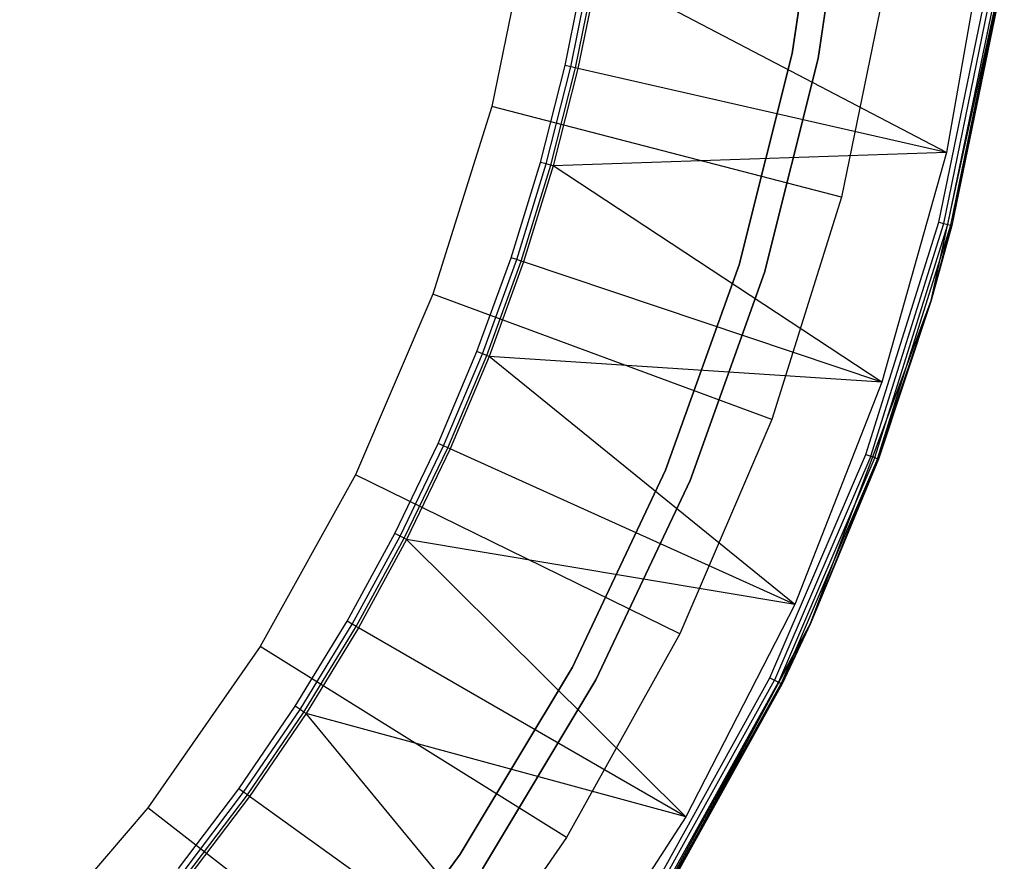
# Model space of a CAD drawing. Extents: x 0.02 to 4.27, y -2.13 to 2.13.
# Tile 7 of 13: x 3.39 to 4.25, y -1.09 to -0.35. Entities that reach past the tile are written whole.
import ezdxf

# ---------------------------------------------------------------- set-up
doc = ezdxf.new("R2010")
doc.units = 0
doc.header["$MEASUREMENT"] = 0
doc.layers.get('0').update_dxf_attribs({"color": 13, "linetype": 'CONTINUOUS'})

# ---------------------------------------------------------------- blocks, each defined once
blk = doc.blocks.new('LAMPKA_CHINSKA2_STL')
at = {"color": 0}
for p, q in [((4.09295, -0.19164, 11.34459), (4.0648, -0.38143, 11.34459)), ((4.0648, -0.38143, 11.34065), (4.09295, -0.19164, 11.34065)), ((4.09295, -0.19164, 11.34459), (4.0648, -0.38143, 11.34459)), ((4.0648, -0.38143, 11.34065), (4.09295, -0.19164, 11.34065)), ((4.1162, -0.19393, 11.26378), (4.08771, -0.38598, 11.26378)), ((4.08771, -0.38598, 11.25984), (4.1162, -0.19393, 11.25984)), ((3.83544, -0.25862, 12.55906), (3.80061, -0.42809, 12.55906)), ((3.83544, -0.25862, 12.55906), (3.80061, -0.42809, 12.55906)), ((4.2372, -0.26191, 11.06299), (4.20073, -0.4687, 11.06299)), ((4.2372, -0.26191, 11.06299), (4.20073, -0.4687, 11.06299)), ((4.18711, -0.59896), (4.25159, -0.30256)), ((4.18711, -0.59896), (4.25159, -0.30256)), ((4.25159, -0.30256), (4.20536, -0.53288, 0.22441)), ((4.25159, -0.30256), (4.20536, -0.53288, 0.22441)), ((3.86515, -0.3921, 12.6378), (3.88256, -0.30598, 12.6378)), ((3.86515, -0.3921, 12.6378), (3.88256, -0.30598, 12.6378)), ((3.8702, -0.39325, 12.6366), (3.88766, -0.30688, 12.6366)), ((3.8702, -0.39325, 12.6366), (3.88766, -0.30688, 12.6366)), ((3.87423, -0.39417, 12.63326), (3.89173, -0.3076, 12.63326)), ((3.87423, -0.39417, 12.63326), (3.89173, -0.3076, 12.63326)), ((3.89394, -0.30799, 12.62844), (3.87642, -0.39467, 12.62844)), ((3.89394, -0.30799, 12.62844), (3.87642, -0.39467, 12.62844)), ((4.20073, -0.4687, 11.06299), (3.89394, -0.30799, 12.62844)), ((4.20073, -0.4687, 11.06299), (3.89394, -0.30799, 12.62844)), ((4.14968, -0.30676, 11.06299), (4.10838, -0.50777, 11.06299)), ((4.14968, -0.30676, 11.06299), (4.10838, -0.50777, 11.06299)), ((4.19393, -0.52992, 0.23622), (4.23704, -0.32014, 0.23622)), ((4.19393, -0.52992, 0.23622), (4.23704, -0.32014, 0.23622)), ((4.1983, -0.53106, 0.23532), (4.24151, -0.32083, 0.23532)), ((4.1983, -0.53106, 0.23532), (4.24151, -0.32083, 0.23532)), ((4.20201, -0.53202, 0.23276), (4.24529, -0.32141, 0.23276)), ((4.20201, -0.53202, 0.23276), (4.24529, -0.32141, 0.23276)), ((4.20449, -0.53266, 0.22893), (4.24782, -0.3218, 0.22893)), ((4.20449, -0.53266, 0.22893), (4.24782, -0.3218, 0.22893)), ((4.24871, -0.32193, 0.22441), (4.20536, -0.53288, 0.22441)), ((4.24871, -0.32193, 0.22441), (4.20536, -0.53288, 0.22441)), ((4.0648, -0.38143, 11.34459), (4.01818, -0.56754, 11.34459)), ((4.01818, -0.56754, 11.34065), (4.0648, -0.38143, 11.34065)), ((4.0648, -0.38143, 11.34459), (4.01818, -0.56754, 11.34459)), ((4.01818, -0.56754, 11.34065), (4.0648, -0.38143, 11.34065)), ((4.08771, -0.38598, 11.26378), (4.04054, -0.57432, 11.26378)), ((4.04054, -0.57432, 11.25984), (4.08771, -0.38598, 11.25984)), ((4.0648, -0.38143, 11.34459), (4.0648, -0.38143, 11.34065)), ((4.0648, -0.38143, 11.34459), (4.0648, -0.38143, 11.34065)), ((3.84347, -0.47724, 12.6378), (3.86515, -0.3921, 12.6378)), ((3.84347, -0.47724, 12.6378), (3.86515, -0.3921, 12.6378)), ((3.84846, -0.47865, 12.6366), (3.8702, -0.39325, 12.6366)), ((3.84846, -0.47865, 12.6366), (3.8702, -0.39325, 12.6366)), ((3.85243, -0.47977, 12.63326), (3.87423, -0.39417, 12.63326)), ((3.85243, -0.47977, 12.63326), (3.87423, -0.39417, 12.63326)), ((3.87642, -0.39467, 12.62844), (3.85459, -0.48037, 12.62844)), ((3.87642, -0.39467, 12.62844), (3.85459, -0.48037, 12.62844)), ((3.8702, -0.39325, 12.6366), (3.86515, -0.3921, 12.6378)), ((3.8702, -0.39325, 12.6366), (3.86515, -0.3921, 12.6378)), ((3.87423, -0.39417, 12.63326), (3.8702, -0.39325, 12.6366)), ((3.87423, -0.39417, 12.63326), (3.8702, -0.39325, 12.6366)), ((3.87642, -0.39467, 12.62844), (3.87423, -0.39417, 12.63326)), ((3.87642, -0.39467, 12.62844), (3.87423, -0.39417, 12.63326)), ((4.20073, -0.4687, 11.06299), (3.87642, -0.39467, 12.62844)), ((4.20073, -0.4687, 11.06299), (3.87642, -0.39467, 12.62844)), ((3.80061, -0.42809, 12.55906), (3.74882, -0.59316, 12.55906)), ((3.80061, -0.42809, 12.55906), (3.74882, -0.59316, 12.55906)), ((4.10838, -0.50777, 11.06299), (3.80061, -0.42809, 12.55906)), ((4.10838, -0.50777, 11.06299), (3.80061, -0.42809, 12.55906)), ((4.20073, -0.4687, 11.06299), (3.85459, -0.48037, 12.62844)), ((4.20073, -0.4687, 11.06299), (3.85459, -0.48037, 12.62844)), ((4.20073, -0.4687, 11.06299), (4.14386, -0.67083, 11.06299)), ((4.20073, -0.4687, 11.06299), (4.14386, -0.67083, 11.06299)), ((3.81758, -0.5612, 12.6378), (3.84347, -0.47724, 12.6378)), ((3.81758, -0.5612, 12.6378), (3.84347, -0.47724, 12.6378)), ((3.82248, -0.56285, 12.6366), (3.84846, -0.47865, 12.6366)), ((3.82248, -0.56285, 12.6366), (3.84846, -0.47865, 12.6366)), ((3.8264, -0.56417, 12.63326), (3.85243, -0.47977, 12.63326)), ((3.8264, -0.56417, 12.63326), (3.85243, -0.47977, 12.63326)), ((3.85459, -0.48037, 12.62844), (3.82853, -0.56488, 12.62844)), ((3.85459, -0.48037, 12.62844), (3.82853, -0.56488, 12.62844)), ((3.84846, -0.47865, 12.6366), (3.84347, -0.47724, 12.6378)), ((3.84846, -0.47865, 12.6366), (3.84347, -0.47724, 12.6378)), ((3.85243, -0.47977, 12.63326), (3.84846, -0.47865, 12.6366)), ((3.85243, -0.47977, 12.63326), (3.84846, -0.47865, 12.6366)), ((3.85459, -0.48037, 12.62844), (3.85243, -0.47977, 12.63326)), ((3.85459, -0.48037, 12.62844), (3.85243, -0.47977, 12.63326)), ((4.14386, -0.67083, 11.06299), (3.85459, -0.48037, 12.62844)), ((4.14386, -0.67083, 11.06299), (3.85459, -0.48037, 12.62844)), ((4.10838, -0.50777, 11.06299), (4.04694, -0.70357, 11.06299)), ((4.10838, -0.50777, 11.06299), (4.04694, -0.70357, 11.06299)), ((4.12981, -0.73426, 0.23622), (4.19393, -0.52992, 0.23622)), ((4.12981, -0.73426, 0.23622), (4.19393, -0.52992, 0.23622)), ((4.13405, -0.73583, 0.23532), (4.1983, -0.53106, 0.23532)), ((4.13405, -0.73583, 0.23532), (4.1983, -0.53106, 0.23532)), ((4.13765, -0.73716, 0.23276), (4.20201, -0.53202, 0.23276)), ((4.13765, -0.73716, 0.23276), (4.20201, -0.53202, 0.23276)), ((4.14005, -0.73805, 0.22893), (4.20449, -0.53266, 0.22893)), ((4.14005, -0.73805, 0.22893), (4.20449, -0.53266, 0.22893)), ((4.20449, -0.53266, 0.22893), (4.18711, -0.59896, 0.22441)), ((4.20449, -0.53266, 0.22893), (4.18711, -0.59896, 0.22441)), ((4.18711, -0.59896), (4.20536, -0.53288, 0.22441)), ((4.20536, -0.53288, 0.22441), (4.18711, -0.59896, 0.22441)), ((4.18711, -0.59896), (4.20536, -0.53288, 0.22441)), ((4.20536, -0.53288, 0.22441), (4.18711, -0.59896, 0.22441)), ((4.19393, -0.52992, 0.23622), (4.1983, -0.53106, 0.23532)), ((4.19393, -0.52992, 0.23622), (4.1983, -0.53106, 0.23532)), ((4.1983, -0.53106, 0.23532), (4.20201, -0.53202, 0.23276)), ((4.1983, -0.53106, 0.23532), (4.20201, -0.53202, 0.23276)), ((4.20201, -0.53202, 0.23276), (4.20449, -0.53266, 0.22893)), ((4.20201, -0.53202, 0.23276), (4.20449, -0.53266, 0.22893)), ((4.20536, -0.53288, 0.22441), (4.20449, -0.53266, 0.22893)), ((4.20536, -0.53288, 0.22441), (4.20449, -0.53266, 0.22893)), ((3.78753, -0.64376, 12.6378), (3.81758, -0.5612, 12.6378)), ((3.78753, -0.64376, 12.6378), (3.81758, -0.5612, 12.6378)), ((3.79235, -0.64565, 12.6366), (3.82248, -0.56285, 12.6366)), ((3.79235, -0.64565, 12.6366), (3.82248, -0.56285, 12.6366)), ((3.82248, -0.56285, 12.6366), (3.81758, -0.5612, 12.6378)), ((3.82248, -0.56285, 12.6366), (3.81758, -0.5612, 12.6378)), ((3.8264, -0.56417, 12.63326), (3.82248, -0.56285, 12.6366)), ((3.8264, -0.56417, 12.63326), (3.82248, -0.56285, 12.6366)), ((3.79619, -0.64716, 12.63326), (3.8264, -0.56417, 12.63326)), ((3.79619, -0.64716, 12.63326), (3.8264, -0.56417, 12.63326)), ((3.82853, -0.56488, 12.62844), (3.79828, -0.64798, 12.62844)), ((3.82853, -0.56488, 12.62844), (3.79828, -0.64798, 12.62844)), ((3.82853, -0.56488, 12.62844), (3.8264, -0.56417, 12.63326)), ((3.82853, -0.56488, 12.62844), (3.8264, -0.56417, 12.63326)), ((4.14386, -0.67083, 11.06299), (3.82853, -0.56488, 12.62844)), ((4.14386, -0.67083, 11.06299), (3.82853, -0.56488, 12.62844)), ((4.01818, -0.56754, 11.34459), (3.95354, -0.74819, 11.34459)), ((3.95354, -0.74819, 11.34065), (4.01818, -0.56754, 11.34065)), ((4.01818, -0.56754, 11.34459), (3.95354, -0.74819, 11.34459)), ((3.95354, -0.74819, 11.34065), (4.01818, -0.56754, 11.34065)), ((4.01818, -0.56754, 11.34459), (4.01818, -0.56754, 11.34065)), ((4.01818, -0.56754, 11.34459), (4.01818, -0.56754, 11.34065)), ((4.04054, -0.57432, 11.26378), (3.97513, -0.75713, 11.26378)), ((3.97513, -0.75713, 11.25984), (4.04054, -0.57432, 11.25984)), ((3.74882, -0.59316, 12.55906), (3.68059, -0.75214, 12.55906)), ((3.74882, -0.59316, 12.55906), (3.68059, -0.75214, 12.55906)), ((4.04694, -0.70357, 11.06299), (3.74882, -0.59316, 12.55906)), ((4.04694, -0.70357, 11.06299), (3.74882, -0.59316, 12.55906)), ((4.08111, -0.88317), (4.18711, -0.59896)), ((4.08111, -0.88317), (4.18711, -0.59896)), ((4.14005, -0.73805, 0.22893), (4.18711, -0.59896, 0.22441)), ((4.14005, -0.73805, 0.22893), (4.18711, -0.59896, 0.22441)), ((4.18711, -0.59896), (4.14089, -0.73837, 0.22441)), ((4.18711, -0.59896), (4.14089, -0.73837, 0.22441)), ((4.18711, -0.59896, 0.22441), (4.14089, -0.73837, 0.22441)), ((4.18711, -0.59896, 0.22441), (4.14089, -0.73837, 0.22441)), ((4.18711, -0.59896), (4.18711, -0.59896, 0.22441)), ((4.18711, -0.59896), (4.18711, -0.59896, 0.22441)), ((3.7534, -0.72472, 12.6378), (3.78753, -0.64376, 12.6378)), ((3.7534, -0.72472, 12.6378), (3.78753, -0.64376, 12.6378)), ((3.75812, -0.72685, 12.6366), (3.79235, -0.64565, 12.6366)), ((3.75812, -0.72685, 12.6366), (3.79235, -0.64565, 12.6366)), ((3.76188, -0.72855, 12.63326), (3.79619, -0.64716, 12.63326)), ((3.76188, -0.72855, 12.63326), (3.79619, -0.64716, 12.63326)), ((3.79828, -0.64798, 12.62844), (3.76393, -0.72948, 12.62844)), ((3.79828, -0.64798, 12.62844), (3.76393, -0.72948, 12.62844)), ((3.79235, -0.64565, 12.6366), (3.78753, -0.64376, 12.6378)), ((3.79235, -0.64565, 12.6366), (3.78753, -0.64376, 12.6378)), ((3.79619, -0.64716, 12.63326), (3.79235, -0.64565, 12.6366)), ((3.79619, -0.64716, 12.63326), (3.79235, -0.64565, 12.6366)), ((3.79828, -0.64798, 12.62844), (3.79619, -0.64716, 12.63326)), ((3.79828, -0.64798, 12.62844), (3.79619, -0.64716, 12.63326)), ((4.06715, -0.86629, 11.06299), (3.79828, -0.64798, 12.62844)), ((4.06715, -0.86629, 11.06299), (3.79828, -0.64798, 12.62844)), ((4.14386, -0.67083, 11.06299), (3.79828, -0.64798, 12.62844)), ((4.14386, -0.67083, 11.06299), (3.79828, -0.64798, 12.62844)), ((4.14386, -0.67083, 11.06299), (4.06715, -0.86629, 11.06299)), ((4.14386, -0.67083, 11.06299), (4.06715, -0.86629, 11.06299)), ((4.04694, -0.70357, 11.06299), (3.96602, -0.89215, 11.06299)), ((4.04694, -0.70357, 11.06299), (3.96602, -0.89215, 11.06299)), ((3.71528, -0.80388, 12.6378), (3.7534, -0.72472, 12.6378)), ((3.71528, -0.80388, 12.6378), (3.7534, -0.72472, 12.6378)), ((3.71988, -0.80625, 12.6366), (3.75812, -0.72685, 12.6366)), ((3.71988, -0.80625, 12.6366), (3.75812, -0.72685, 12.6366)), ((3.75812, -0.72685, 12.6366), (3.7534, -0.72472, 12.6378)), ((3.75812, -0.72685, 12.6366), (3.7534, -0.72472, 12.6378)), ((3.76188, -0.72855, 12.63326), (3.75812, -0.72685, 12.6366)), ((3.76188, -0.72855, 12.63326), (3.75812, -0.72685, 12.6366)), ((3.72356, -0.80813, 12.63326), (3.76188, -0.72855, 12.63326)), ((3.72356, -0.80813, 12.63326), (3.76188, -0.72855, 12.63326)), ((3.76393, -0.72948, 12.62844), (3.72556, -0.80915, 12.62844)), ((3.76393, -0.72948, 12.62844), (3.72556, -0.80915, 12.62844)), ((3.76393, -0.72948, 12.62844), (3.76188, -0.72855, 12.63326)), ((3.76393, -0.72948, 12.62844), (3.76188, -0.72855, 12.63326)), ((4.06715, -0.86629, 11.06299), (3.76393, -0.72948, 12.62844)), ((4.06715, -0.86629, 11.06299), (3.76393, -0.72948, 12.62844)), ((4.04536, -0.93107, 0.23622), (4.12981, -0.73426, 0.23622)), ((4.04536, -0.93107, 0.23622), (4.12981, -0.73426, 0.23622)), ((4.13405, -0.73583, 0.23532), (4.04942, -0.93306, 0.23532)), ((4.13405, -0.73583, 0.23532), (4.04942, -0.93306, 0.23532)), ((4.12981, -0.73426, 0.23622), (4.13405, -0.73583, 0.23532)), ((4.12981, -0.73426, 0.23622), (4.13405, -0.73583, 0.23532)), ((4.13405, -0.73583, 0.23532), (4.13765, -0.73716, 0.23276)), ((4.13405, -0.73583, 0.23532), (4.13765, -0.73716, 0.23276)), ((4.13765, -0.73716, 0.23276), (4.05286, -0.93475, 0.23276)), ((4.13765, -0.73716, 0.23276), (4.05286, -0.93475, 0.23276)), ((4.14005, -0.73805, 0.22893), (4.05516, -0.93588, 0.22893)), ((4.14005, -0.73805, 0.22893), (4.05516, -0.93588, 0.22893)), ((4.14005, -0.73805, 0.22893), (4.08111, -0.88317, 0.22441)), ((4.14005, -0.73805, 0.22893), (4.08111, -0.88317, 0.22441)), ((4.08111, -0.88317), (4.14089, -0.73837, 0.22441)), ((4.14089, -0.73837, 0.22441), (4.08111, -0.88317, 0.22441)), ((4.08111, -0.88317), (4.14089, -0.73837, 0.22441)), ((4.14089, -0.73837, 0.22441), (4.08111, -0.88317, 0.22441)), ((4.13765, -0.73716, 0.23276), (4.14005, -0.73805, 0.22893)), ((4.13765, -0.73716, 0.23276), (4.14005, -0.73805, 0.22893)), ((4.14089, -0.73837, 0.22441), (4.14005, -0.73805, 0.22893)), ((4.14089, -0.73837, 0.22441), (4.14005, -0.73805, 0.22893)), ((3.68059, -0.75214, 12.55906), (3.59663, -0.90341, 12.55906)), ((3.68059, -0.75214, 12.55906), (3.59663, -0.90341, 12.55906)), ((3.96602, -0.89215, 11.06299), (3.68059, -0.75214, 12.55906)), ((3.96602, -0.89215, 11.06299), (3.68059, -0.75214, 12.55906)), ((3.95354, -0.74819, 11.34459), (3.87151, -0.92164, 11.34459)), ((3.87151, -0.92164, 11.34065), (3.95354, -0.74819, 11.34065)), ((3.95354, -0.74819, 11.34459), (3.87151, -0.92164, 11.34459)), ((3.87151, -0.92164, 11.34065), (3.95354, -0.74819, 11.34065)), ((3.95354, -0.74819, 11.34459), (3.95354, -0.74819, 11.34065)), ((3.95354, -0.74819, 11.34459), (3.95354, -0.74819, 11.34065)), ((3.97513, -0.75713, 11.26378), (3.89211, -0.93265, 11.26378)), ((3.89211, -0.93265, 11.25984), (3.97513, -0.75713, 11.25984)), ((3.67326, -0.88104, 12.6378), (3.71528, -0.80388, 12.6378)), ((3.67326, -0.88104, 12.6378), (3.71528, -0.80388, 12.6378)), ((3.71988, -0.80625, 12.6366), (3.71528, -0.80388, 12.6378)), ((3.71988, -0.80625, 12.6366), (3.71528, -0.80388, 12.6378)), ((3.67774, -0.88363, 12.6366), (3.71988, -0.80625, 12.6366)), ((3.67774, -0.88363, 12.6366), (3.71988, -0.80625, 12.6366)), ((3.68132, -0.8857, 12.63326), (3.72356, -0.80813, 12.63326)), ((3.68132, -0.8857, 12.63326), (3.72356, -0.80813, 12.63326)), ((3.72556, -0.80915, 12.62844), (3.68326, -0.88682, 12.62844)), ((3.72556, -0.80915, 12.62844), (3.68326, -0.88682, 12.62844)), ((3.72356, -0.80813, 12.63326), (3.71988, -0.80625, 12.6366)), ((3.72356, -0.80813, 12.63326), (3.71988, -0.80625, 12.6366)), ((3.72556, -0.80915, 12.62844), (3.72356, -0.80813, 12.63326)), ((3.72556, -0.80915, 12.62844), (3.72356, -0.80813, 12.63326)), ((3.97135, -1.05315, 11.06299), (3.72556, -0.80915, 12.62844)), ((3.97135, -1.05315, 11.06299), (3.72556, -0.80915, 12.62844)), ((4.06715, -0.86629, 11.06299), (3.72556, -0.80915, 12.62844)), ((4.06715, -0.86629, 11.06299), (3.72556, -0.80915, 12.62844)), ((4.06715, -0.86629, 11.06299), (3.97135, -1.05315, 11.06299)), ((4.06715, -0.86629, 11.06299), (3.97135, -1.05315, 11.06299)), ((3.62744, -0.95601, 12.6378), (3.67326, -0.88104, 12.6378)), ((3.62744, -0.95601, 12.6378), (3.67326, -0.88104, 12.6378)), ((3.63179, -0.95882, 12.6366), (3.67774, -0.88363, 12.6366)), ((3.63179, -0.95882, 12.6366), (3.67774, -0.88363, 12.6366)), ((3.67774, -0.88363, 12.6366), (3.67326, -0.88104, 12.6378)), ((3.67774, -0.88363, 12.6366), (3.67326, -0.88104, 12.6378)), ((3.68132, -0.8857, 12.63326), (3.67774, -0.88363, 12.6366)), ((3.68132, -0.8857, 12.63326), (3.67774, -0.88363, 12.6366)), ((3.93574, -1.14939), (4.08111, -0.88317)), ((3.93574, -1.14939), (4.08111, -0.88317)), ((3.95145, -1.12457, 0.22441), (4.08111, -0.88317)), ((3.95145, -1.12457, 0.22441), (4.08111, -0.88317)), ((4.08111, -0.88317, 0.22441), (4.05516, -0.93588, 0.22893)), ((4.08111, -0.88317, 0.22441), (4.05516, -0.93588, 0.22893)), ((4.08111, -0.88317, 0.22441), (4.05596, -0.93627, 0.22441)), ((4.05596, -0.93627, 0.22441), (4.08111, -0.88317)), ((4.05596, -0.93627, 0.22441), (4.08111, -0.88317)), ((4.08111, -0.88317, 0.22441), (4.05596, -0.93627, 0.22441)), ((4.08111, -0.88317), (4.08111, -0.88317, 0.22441)), ((4.08111, -0.88317), (4.08111, -0.88317, 0.22441)), ((3.63526, -0.96106, 12.63326), (3.68132, -0.8857, 12.63326)), ((3.63526, -0.96106, 12.63326), (3.68132, -0.8857, 12.63326)), ((3.68326, -0.88682, 12.62844), (3.63715, -0.96228, 12.62844)), ((3.68326, -0.88682, 12.62844), (3.63715, -0.96228, 12.62844)), ((3.68326, -0.88682, 12.62844), (3.68132, -0.8857, 12.63326)), ((3.68326, -0.88682, 12.62844), (3.68132, -0.8857, 12.63326)), ((3.97135, -1.05315, 11.06299), (3.68326, -0.88682, 12.62844)), ((3.97135, -1.05315, 11.06299), (3.68326, -0.88682, 12.62844)), ((3.96602, -0.89215, 11.06299), (3.86643, -1.07158, 11.06299)), ((3.96602, -0.89215, 11.06299), (3.86643, -1.07158, 11.06299)), ((3.59663, -0.90341, 12.55906), (3.4978, -1.04541, 12.55906)), ((3.59663, -0.90341, 12.55906), (3.4978, -1.04541, 12.55906)), ((3.86643, -1.07158, 11.06299), (3.59663, -0.90341, 12.55906)), ((3.86643, -1.07158, 11.06299), (3.59663, -0.90341, 12.55906)), ((3.87151, -0.92164, 11.34459), (3.77287, -1.08621, 11.34459)), ((3.77287, -1.08621, 11.34065), (3.87151, -0.92164, 11.34065)), ((3.87151, -0.92164, 11.34459), (3.77287, -1.08621, 11.34459)), ((3.77287, -1.08621, 11.34065), (3.87151, -0.92164, 11.34065)), ((3.87151, -0.92164, 11.34459), (3.87151, -0.92164, 11.34065)), ((3.87151, -0.92164, 11.34459), (3.87151, -0.92164, 11.34065)), ((3.89211, -0.93265, 11.26378), (3.79229, -1.09919, 11.26378)), ((3.79229, -1.09919, 11.25984), (3.89211, -0.93265, 11.25984)), ((3.94143, -1.11832, 0.23622), (4.04536, -0.93107, 0.23622)), ((3.94143, -1.11832, 0.23622), (4.04536, -0.93107, 0.23622)), ((3.94526, -1.12071, 0.23532), (4.04942, -0.93306, 0.23532)), ((3.94526, -1.12071, 0.23532), (4.04942, -0.93306, 0.23532)), ((3.94851, -1.12274, 0.23276), (4.05286, -0.93475, 0.23276)), ((3.94851, -1.12274, 0.23276), (4.05286, -0.93475, 0.23276)), ((4.04536, -0.93107, 0.23622), (4.04942, -0.93306, 0.23532)), ((4.04536, -0.93107, 0.23622), (4.04942, -0.93306, 0.23532)), ((4.04942, -0.93306, 0.23532), (4.05286, -0.93475, 0.23276)), ((4.04942, -0.93306, 0.23532), (4.05286, -0.93475, 0.23276)), ((4.05286, -0.93475, 0.23276), (4.05516, -0.93588, 0.22893)), ((4.05286, -0.93475, 0.23276), (4.05516, -0.93588, 0.22893)), ((3.95069, -1.12409, 0.22893), (4.05516, -0.93588, 0.22893)), ((3.95069, -1.12409, 0.22893), (4.05516, -0.93588, 0.22893)), ((4.05596, -0.93627, 0.22441), (3.95145, -1.12457, 0.22441)), ((4.05596, -0.93627, 0.22441), (3.95145, -1.12457, 0.22441)), ((4.05516, -0.93588, 0.22893), (4.05596, -0.93627, 0.22441)), ((4.05516, -0.93588, 0.22893), (4.05596, -0.93627, 0.22441)), ((3.57795, -1.02861, 12.6378), (3.62744, -0.95601, 12.6378)), ((3.57795, -1.02861, 12.6378), (3.62744, -0.95601, 12.6378)), ((3.58215, -1.03163, 12.6366), (3.63179, -0.95882, 12.6366)), ((3.58215, -1.03163, 12.6366), (3.63179, -0.95882, 12.6366)), ((3.58551, -1.03404, 12.63326), (3.63526, -0.96106, 12.63326)), ((3.58551, -1.03404, 12.63326), (3.63526, -0.96106, 12.63326)), ((3.63179, -0.95882, 12.6366), (3.62744, -0.95601, 12.6378)), ((3.63179, -0.95882, 12.6366), (3.62744, -0.95601, 12.6378)), ((3.63526, -0.96106, 12.63326), (3.63179, -0.95882, 12.6366)), ((3.63526, -0.96106, 12.63326), (3.63179, -0.95882, 12.6366)), ((3.63715, -0.96228, 12.62844), (3.63526, -0.96106, 12.63326)), ((3.63715, -0.96228, 12.62844), (3.63526, -0.96106, 12.63326)), ((3.63715, -0.96228, 12.62844), (3.58733, -1.03535, 12.62844)), ((3.63715, -0.96228, 12.62844), (3.58733, -1.03535, 12.62844)), ((3.85743, -1.22954, 11.06299), (3.63715, -0.96228, 12.62844)), ((3.85743, -1.22954, 11.06299), (3.63715, -0.96228, 12.62844)), ((3.97135, -1.05315, 11.06299), (3.63715, -0.96228, 12.62844)), ((3.97135, -1.05315, 11.06299), (3.63715, -0.96228, 12.62844)), ((3.5249, -1.09864, 12.6378), (3.57795, -1.02861, 12.6378)), ((3.5249, -1.09864, 12.6378), (3.57795, -1.02861, 12.6378)), ((3.58215, -1.03163, 12.6366), (3.57795, -1.02861, 12.6378)), ((3.58215, -1.03163, 12.6366), (3.57795, -1.02861, 12.6378)), ((3.52895, -1.10187, 12.6366), (3.58215, -1.03163, 12.6366)), ((3.52895, -1.10187, 12.6366), (3.58215, -1.03163, 12.6366)), ((3.53218, -1.10445, 12.63326), (3.58551, -1.03404, 12.63326)), ((3.53218, -1.10445, 12.63326), (3.58551, -1.03404, 12.63326)), ((3.58733, -1.03535, 12.62844), (3.53393, -1.10585, 12.62844)), ((3.58733, -1.03535, 12.62844), (3.53393, -1.10585, 12.62844)), ((3.58551, -1.03404, 12.63326), (3.58215, -1.03163, 12.6366)), ((3.58551, -1.03404, 12.63326), (3.58215, -1.03163, 12.6366)), ((3.58733, -1.03535, 12.62844), (3.58551, -1.03404, 12.63326)), ((3.58733, -1.03535, 12.62844), (3.58551, -1.03404, 12.63326)), ((3.85743, -1.22954, 11.06299), (3.58733, -1.03535, 12.62844)), ((3.85743, -1.22954, 11.06299), (3.58733, -1.03535, 12.62844)), ((3.4978, -1.04541, 12.55906), (3.38511, -1.17668, 12.55906)), ((3.4978, -1.04541, 12.55906), (3.38511, -1.17668, 12.55906)), ((3.7492, -1.24, 11.06299), (3.4978, -1.04541, 12.55906)), ((3.7492, -1.24, 11.06299), (3.4978, -1.04541, 12.55906)), ((3.97135, -1.05315, 11.06299), (3.85743, -1.22954, 11.06299)), ((3.97135, -1.05315, 11.06299), (3.85743, -1.22954, 11.06299)), ((3.86643, -1.07158, 11.06299), (3.7492, -1.24, 11.06299)), ((3.86643, -1.07158, 11.06299), (3.7492, -1.24, 11.06299)), ((3.77287, -1.08621, 11.34459), (3.65857, -1.24032, 11.34459)), ((3.65857, -1.24032, 11.34065), (3.77287, -1.08621, 11.34065)), ((3.77287, -1.08621, 11.34459), (3.65857, -1.24032, 11.34459)), ((3.65857, -1.24032, 11.34065), (3.77287, -1.08621, 11.34065)), ((3.77287, -1.08621, 11.34459), (3.77287, -1.08621, 11.34065)), ((3.77287, -1.08621, 11.34459), (3.77287, -1.08621, 11.34065))]:
    blk.add_line(p, q, dxfattribs=at)

msp = doc.modelspace()

# ---------------------------------------------------------------- block references
at = {"color": 0}
msp.add_blockref('LAMPKA_CHINSKA2_STL', (0, 0), dxfattribs=at)

doc.saveas('drawing.dxf')
